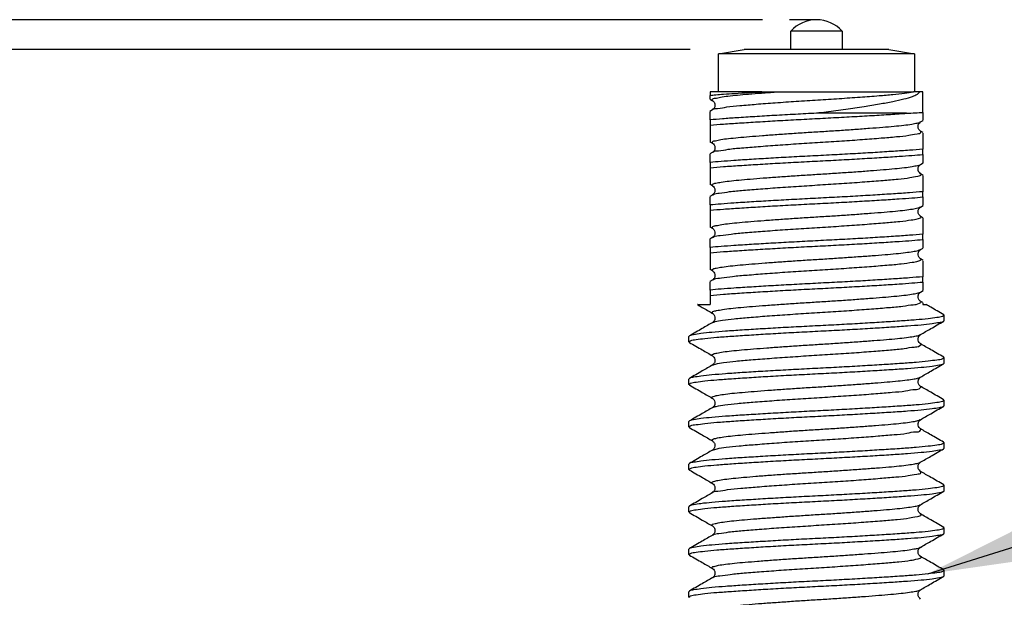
# Model space of a CAD drawing. Header units: millimetres. Extents: x 7 to 1365, y 7 to 1048.
# Tile 6 of 14: x 122 to 145, y 130 to 144. Entities that reach past the tile are written whole.
import ezdxf

# ---------------------------------------------------------------- set-up
doc = ezdxf.new("R2010")
doc.units = ezdxf.units.MM
doc.layers.add('DIMENSIONS', color=140, linetype='Continuous', lineweight=25)
doc.styles.add('SLDTEXTSTYLE0', font='TXT', dxfattribs={"width": 0.7})
doc.dimstyles.new('SLDDIMSTYLE0', dxfattribs={"dimtxt": 2.158008, "dimasz": 3.302, "dimexe": 0, "dimexo": 0.0625, "dimgap": 0.539502, "dimtad": 0, "dimtih": 1, "dimtoh": 1, "dimrnd": 1e-09, "dimzin": 12, "dimdsep": 46, "dimtxsty": 'SLDTEXTSTYLE0', "dimsah": 1, "dimcen": 0.09, "dimadec": 0, "dimazin": 3, "dimtfac": 1, "dimtofl": 0, "dimtmove": 0, "dimatfit": 3, "dimfxl": 0, "dimfrac": 2, "dimtolj": 1, "dimtzin": 12, "dimarcsym": 0})
doc.dimstyles.new('SLDDIMSTYLE1', dxfattribs={"dimtxt": 2.158008, "dimasz": 3.302, "dimexe": 0, "dimexo": 0.0625, "dimgap": 0.539502, "dimtad": 0, "dimtih": 1, "dimtoh": 1, "dimrnd": 1e-09, "dimzin": 4, "dimdsep": 46, "dimtxsty": 'SLDTEXTSTYLE0', "dimsah": 1, "dimcen": 0.09, "dimadec": 0, "dimazin": 1, "dimtfac": 1, "dimtofl": 0, "dimtmove": 0, "dimatfit": 3, "dimfxl": 0, "dimfrac": 2, "dimtolj": 1, "dimtzin": 12, "dimarcsym": 0})
doc.dimstyles.new('SLDDIMSTYLE2', dxfattribs={"dimtxt": 0.18, "dimasz": 3.302, "dimexe": 0, "dimexo": 0.0625, "dimgap": 0, "dimtad": 0, "dimtih": 1, "dimtoh": 1, "dimdec": 0, "dimrnd": 1e-09, "dimzin": 0, "dimdsep": 46, "dimtxsty": 'Standard', "dimsah": 1, "dimcen": 0.09, "dimadec": 0, "dimazin": 0, "dimtfac": 3.302, "dimtdec": 0, "dimtofl": 0, "dimtmove": 0, "dimatfit": 3, "dimfxl": 0, "dimfrac": 2, "dimtolj": 1, "dimtzin": 0, "dimarcsym": 0})

# ---------------------------------------------------------------- blocks, each defined once
blk = doc.blocks.new('SW_BROKEN_VIEW_0')
at = {"color": 0}
blk.add_line((0, 0), (-0.634, 0), dxfattribs=at)
blk = doc.blocks.new('_D')
at = {"layer": 'DIMENSIONS'}
for p, q in [((139.05, 143.832), (91.883, 143.832)), ((95.058, 143.832), (95.058, 124.265)), ((91.852, 120.352), (91.127, 120.352)), ((91.127, 120.352), (91.127, 116.922)), ((98.265, 120.352), (98.989, 120.352)), ((98.989, 120.352), (98.989, 116.922)), ((91.127, 116.922), (91.852, 116.922)), ((98.989, 116.922), (98.265, 116.922)), ((95.058, 92.18), (95.058, 116.439)), ((136.825, 92.18), (91.883, 92.18))]:
    blk.add_line(p, q, dxfattribs=at)
for points in [[(95.058, 143.832), (94.55, 140.53), (95.566, 140.53)], [(95.058, 92.18), (95.566, 95.482), (94.55, 95.482)]]:
    blk.add_solid(points, dxfattribs=at)
at = {"layer": 'DIMENSIONS', "char_height": 2.1167, "attachment_point": 1, "style": 'SLDTEXTSTYLE0'}
for s, insert in [('51.7', (91.852, 123.564)), ('2.03', (91.852, 119.651))]:
    blk.add_mtext(s, dxfattribs=dict(at, insert=insert))
blk = doc.blocks.new('_D_4')
at = {"layer": 'DIMENSIONS'}
for p, q in [((137.35, 143.132), (102.753, 143.132)), ((105.928, 143.132), (105.928, 119.375)), ((102.721, 115.462), (101.997, 115.462)), ((101.997, 115.462), (101.997, 112.032)), ((109.134, 115.462), (109.859, 115.462)), ((109.859, 115.462), (109.859, 112.032)), ((101.997, 112.032), (102.721, 112.032)), ((109.859, 112.032), (109.134, 112.032)), ((105.928, 92.18), (105.928, 111.549)), ((136.825, 92.18), (102.753, 92.18))]:
    blk.add_line(p, q, dxfattribs=at)
for points in [[(105.928, 143.132), (105.42, 139.83), (106.436, 139.83)], [(105.928, 92.18), (106.436, 95.482), (105.42, 95.482)]]:
    blk.add_solid(points, dxfattribs=at)
at = {"layer": 'DIMENSIONS', "char_height": 2.1167, "attachment_point": 1, "style": 'SLDTEXTSTYLE0'}
for s, insert in [('51.0', (102.721, 118.674)), ('2.01', (102.721, 114.761))]:
    blk.add_mtext(s, dxfattribs=dict(at, insert=insert))

msp = doc.modelspace()

# ---------------------------------------------------------------- linework, layer by layer
for p, q in [((140.32, 143.561), (139.72, 143.561)), ((139.72, 143.132), (139.72, 143.561)), ((140.92, 143.561), (140.32, 143.561)), ((140.92, 143.561), (140.92, 143.132)), ((138.02, 143.027), (138.62, 143.132)), ((142.62, 143.027), (138.02, 143.027)), ((138.02, 142.132), (138.02, 143.027)), ((142.02, 143.132), (138.62, 143.132)), ((142.02, 143.132), (142.62, 143.027)), ((142.62, 143.027), (142.62, 142.132)), ((137.82, 142.132), (137.82, 142.053)), ((139.034, 142.132), (137.82, 142.132)), ((139.034, 142.132), (139.365, 142.132)), ((139.365, 142.132), (142.597, 142.132)), ((142.745, 142.132), (142.597, 142.132)), ((142.82, 142.132), (142.745, 142.132)), ((142.82, 141.653), (142.82, 142.132)), ((137.819, 141.962), (137.88, 141.926)), ((137.877, 141.712), (137.814, 141.676)), ((137.82, 141.476), (137.82, 141.669)), ((142.438, 141.632), (140.32, 141.632)), ((142.82, 141.653), (142.82, 141.468)), ((137.82, 141.476), (137.82, 141.351)), ((142.764, 141.428), (142.827, 141.464)), ((137.82, 141.351), (137.82, 140.962)), ((142.827, 141.176), (142.762, 141.213)), ((142.82, 141.165), (142.82, 140.788)), ((137.817, 140.963), (137.88, 140.926)), ((137.881, 140.714), (137.814, 140.675)), ((137.82, 140.476), (137.82, 140.669)), ((142.82, 140.664), (142.82, 140.788)), ((137.82, 140.476), (137.82, 140.351)), ((142.765, 140.429), (142.827, 140.464)), ((142.82, 140.664), (142.82, 140.47)), ((137.82, 140.351), (137.82, 139.962)), ((142.827, 140.175), (142.759, 140.215)), ((142.82, 140.165), (142.82, 139.788)), ((137.817, 139.963), (137.881, 139.926)), ((142.82, 139.664), (142.82, 139.788)), ((137.883, 139.716), (137.814, 139.675)), ((137.82, 139.476), (137.82, 139.669)), ((142.82, 139.664), (142.82, 139.47)), ((137.82, 139.476), (137.82, 139.351)), ((137.82, 139.351), (137.82, 138.962)), ((142.765, 139.428), (142.827, 139.464)), ((142.827, 139.175), (142.757, 139.216)), ((142.82, 139.164), (142.82, 138.788)), ((137.817, 138.963), (137.881, 138.926)), ((137.884, 138.716), (137.814, 138.675)), ((137.82, 138.476), (137.82, 138.669)), ((142.82, 138.664), (142.82, 138.788)), ((142.82, 138.664), (142.82, 138.47)), ((137.82, 138.476), (137.82, 138.351)), ((142.762, 138.427), (142.827, 138.464)), ((137.82, 138.351), (137.82, 137.962)), ((142.827, 138.175), (142.756, 138.216)), ((142.82, 138.164), (142.82, 137.788)), ((137.817, 137.963), (137.881, 137.926)), ((137.885, 137.716), (137.814, 137.675)), ((137.82, 137.476), (137.82, 137.669)), ((142.82, 137.664), (142.82, 137.788)), ((142.82, 137.664), (142.82, 137.47)), ((137.82, 137.476), (137.82, 137.351)), ((142.763, 137.427), (142.827, 137.464)), ((137.82, 137.351), (137.82, 137.132)), ((142.821, 137.179), (142.756, 137.216)), ((142.82, 137.178), (142.82, 137.132)), ((142.82, 137.132), (142.896, 137.132)), ((143.295, 136.896), (143.32, 136.882)), ((143.32, 136.758), (143.32, 136.882)), ((137.32, 136.258), (137.32, 136.382)), ((137.334, 136.244), (137.32, 136.258)), ((142.757, 136.21), (142.754, 136.211)), ((143.306, 135.897), (143.32, 135.882)), ((143.32, 135.758), (143.32, 135.882)), ((137.882, 135.71), (137.886, 135.712)), ((137.32, 135.258), (137.32, 135.382)), ((137.334, 135.244), (137.32, 135.258)), ((142.76, 135.21), (142.756, 135.212)), ((143.306, 134.897), (143.32, 134.882)), ((143.32, 134.758), (143.32, 134.882)), ((137.32, 134.258), (137.32, 134.382)), ((137.334, 134.243), (137.32, 134.258)), ((143.306, 133.897), (143.32, 133.882)), ((143.32, 133.758), (143.32, 133.882)), ((137.32, 133.258), (137.32, 133.382)), ((137.335, 133.243), (137.32, 133.258)), ((143.307, 132.896), (143.32, 132.882)), ((143.32, 132.758), (143.32, 132.882)), ((137.32, 132.258), (137.32, 132.382)), ((137.334, 132.244), (137.32, 132.258)), ((143.307, 131.896), (143.32, 131.882)), ((143.32, 131.758), (143.32, 131.882)), ((137.32, 131.258), (137.32, 131.382)), ((137.334, 131.244), (137.32, 131.258)), ((143.307, 130.896), (143.32, 130.882)), ((143.32, 130.758), (143.32, 130.882)), ((137.32, 130.258), (137.32, 130.382)), ((137.334, 130.244), (137.32, 130.258))]:
    msp.add_line(p, q)
for start, end in [(89.9995, 138.5905), (41.4095, 90.0005)]:
    msp.add_arc((140.32, 143.032), 0.8, start, end)
for points, knots in [([(137.82, 142.053), (137.864, 142.059), (137.969, 142.071), (138.163, 142.086), (138.42, 142.102), (138.719, 142.117), (138.931, 142.127), (139.034, 142.132)], [0, 0, 0, 0, 0.1087857, 0.2615399, 0.4781506, 0.7457029, 1, 1, 1, 1]), ([(137.881, 141.929), (137.874, 141.931), (137.856, 141.936), (137.882, 141.982), (137.958, 141.984), (138.078, 142.019), (138.254, 142.037), (138.474, 142.063), (138.738, 142.084), (139.039, 142.108), (139.253, 142.124), (139.365, 142.132)], [0, 0, 0, 0, 0.0128592, 0.0287959, 0.0740961, 0.1552152, 0.2705221, 0.4154816, 0.5851502, 0.7814839, 1, 1, 1, 1]), ([(137.878, 141.711), (137.878, 141.712), (137.889, 141.751), (138.048, 141.737), (138.231, 141.795), (138.548, 141.814), (138.922, 141.849), (139.366, 141.881), (139.848, 141.915), (140.35, 141.946), (140.85, 141.978), (141.33, 142.011), (141.751, 142.043), (142.099, 142.072), (142.369, 142.098), (142.528, 142.122), (142.597, 142.132)], [0, 0, 0, 0, 0.000358, 0.025671, 0.072386, 0.137473, 0.217986, 0.313309, 0.417768, 0.524405, 0.631139, 0.734875, 0.828707, 0.897983, 0.95571, 1, 1, 1, 1]), ([(142.745, 142.132), (142.725, 142.112), (142.675, 142.062), (142.543, 142.011), (142.354, 141.953), (142.096, 141.898), (141.785, 141.84), (141.416, 141.78), (140.998, 141.718), (140.625, 141.669), (140.396, 141.641), (140.32, 141.632)], [0, 0, 0, 0, 0.033439, 0.084282, 0.166845, 0.272667, 0.401271, 0.547104, 0.722188, 0.908852, 1, 1, 1, 1]), ([(137.82, 141.964), (137.82, 141.964), (137.82, 141.954), (137.82, 142.021), (137.82, 142.04), (137.82, 142.053)], [0, 0, 0, 0, 0.008395, 0.33214, 1, 1, 1, 1]), ([(137.875, 141.929), (137.889, 141.917), (137.923, 141.889), (137.939, 141.82), (137.923, 141.751), (137.889, 141.723), (137.875, 141.711)], [0, 0, 0, 0, 0.219545, 0.499983, 0.780434, 1, 1, 1, 1]), ([(140.32, 141.632), (140.155, 141.624), (139.823, 141.607), (139.34, 141.58), (138.88, 141.553), (138.475, 141.526), (138.125, 141.503), (137.917, 141.485), (137.82, 141.476)], [0, 0, 0, 0, 0.198729, 0.39746, 0.579529, 0.750167, 0.884106, 1, 1, 1, 1]), ([(137.82, 141.351), (137.925, 141.361), (138.155, 141.381), (138.529, 141.405), (138.952, 141.432), (139.415, 141.459), (139.904, 141.486), (140.405, 141.512), (140.903, 141.538), (141.384, 141.565), (141.836, 141.592), (142.183, 141.614), (142.379, 141.628), (142.438, 141.632)], [0, 0, 0, 0, 0.068233, 0.149776, 0.242511, 0.343666, 0.450493, 0.559884, 0.66873, 0.77399, 0.872611, 0.961903, 1, 1, 1, 1]), ([(142.438, 141.632), (142.506, 141.636), (142.633, 141.642), (142.761, 141.65), (142.82, 141.653)], [0, 0, 0, 0, 0.532437, 1, 1, 1, 1]), ([(137.882, 140.929), (137.873, 140.932), (137.854, 140.938), (137.888, 140.983), (137.963, 140.986), (138.088, 141.02), (138.267, 141.039), (138.49, 141.064), (138.756, 141.086), (139.059, 141.11), (139.395, 141.135), (139.753, 141.16), (140.12, 141.184), (140.49, 141.206), (140.858, 141.23), (141.217, 141.255), (141.555, 141.28), (141.861, 141.304), (142.13, 141.326), (142.356, 141.351), (142.542, 141.37), (142.664, 141.404), (142.747, 141.407), (142.763, 141.428), (142.764, 141.429)], [0, 0, 0, 0, 0.004448, 0.009735, 0.024581, 0.05061, 0.087242, 0.133014, 0.186481, 0.24826, 0.31683, 0.389851, 0.464674, 0.539113, 0.613965, 0.687238, 0.756273, 0.818693, 0.872833, 0.919279, 0.956735, 0.983682, 0.99945, 1, 1, 1, 1]), ([(142.766, 141.211), (142.752, 141.223), (142.718, 141.251), (142.702, 141.32), (142.718, 141.389), (142.752, 141.417), (142.766, 141.429)], [0, 0, 0, 0, 0.219717, 0.500024, 0.780325, 1, 1, 1, 1]), ([(137.883, 140.711), (137.884, 140.713), (137.909, 140.752), (138.06, 140.743), (138.266, 140.797), (138.587, 140.818), (138.972, 140.852), (139.421, 140.885), (139.907, 140.919), (140.409, 140.949), (140.908, 140.981), (141.384, 141.015), (141.815, 141.048), (142.17, 141.079), (142.474, 141.106), (142.621, 141.146), (142.793, 141.16), (142.767, 141.201), (142.76, 141.211)], [0, 0, 0, 0, 0.001339, 0.028025, 0.075019, 0.139088, 0.217982, 0.310583, 0.411177, 0.513175, 0.615365, 0.713884, 0.802205, 0.875714, 0.934281, 0.974332, 0.993699, 1, 1, 1, 1]), ([(137.875, 140.929), (137.889, 140.917), (137.923, 140.889), (137.939, 140.82), (137.923, 140.751), (137.889, 140.723), (137.875, 140.711)], [0, 0, 0, 0, 0.219479, 0.499987, 0.780503, 1, 1, 1, 1]), ([(142.82, 140.788), (142.716, 140.779), (142.485, 140.759), (142.112, 140.735), (141.688, 140.708), (141.225, 140.68), (140.737, 140.654), (140.236, 140.628), (139.738, 140.602), (139.256, 140.575), (138.805, 140.548), (138.416, 140.523), (138.092, 140.5), (137.906, 140.484), (137.82, 140.476)], [0, 0, 0, 0, 0.063008, 0.138306, 0.223939, 0.317348, 0.415993, 0.517007, 0.617518, 0.714717, 0.805785, 0.888239, 0.948498, 1, 1, 1, 1]), ([(137.82, 140.351), (137.925, 140.361), (138.155, 140.381), (138.529, 140.405), (138.952, 140.432), (139.415, 140.459), (139.904, 140.486), (140.405, 140.512), (140.903, 140.538), (141.384, 140.565), (141.836, 140.592), (142.225, 140.617), (142.549, 140.64), (142.735, 140.656), (142.82, 140.664)], [0, 0, 0, 0, 0.063008, 0.138306, 0.223939, 0.317348, 0.415994, 0.517007, 0.617518, 0.714717, 0.805785, 0.888239, 0.948498, 1, 1, 1, 1]), ([(137.882, 139.929), (137.873, 139.932), (137.852, 139.939), (137.894, 139.983), (137.968, 139.988), (138.099, 140.021), (138.279, 140.041), (138.506, 140.065), (138.774, 140.087), (139.08, 140.112), (139.418, 140.136), (139.776, 140.161), (140.144, 140.185), (140.514, 140.208), (140.881, 140.232), (141.239, 140.256), (141.575, 140.281), (141.879, 140.306), (142.146, 140.327), (142.369, 140.352), (142.553, 140.371), (142.669, 140.406), (142.752, 140.407), (142.765, 140.429), (142.765, 140.429)], [0, 0, 0, 0, 0.004864, 0.0105391, 0.0260916, 0.0528213, 0.0900788, 0.1363565, 0.190324, 0.2525778, 0.321484, 0.3946762, 0.4694965, 0.5439089, 0.6187138, 0.6917679, 0.7604202, 0.8223241, 0.8759241, 0.9218341, 0.9586412, 0.98487, 0.9999195, 1, 1, 1, 1]), ([(137.886, 139.711), (137.889, 139.714), (137.927, 139.752), (138.076, 139.751), (138.301, 139.799), (138.628, 139.822), (139.022, 139.856), (139.476, 139.889), (139.965, 139.922), (140.468, 139.953), (140.966, 139.985), (141.437, 140.019), (141.862, 140.052), (142.207, 140.082), (142.502, 140.113), (142.637, 140.143), (142.8, 140.171), (142.766, 140.202), (142.756, 140.211)], [0, 0, 0, 0, 0.00279, 0.031918, 0.081112, 0.146841, 0.227528, 0.321344, 0.422384, 0.524266, 0.62632, 0.723906, 0.810605, 0.882323, 0.938887, 0.976531, 0.993505, 1, 1, 1, 1]), ([(142.766, 140.211), (142.751, 140.223), (142.718, 140.251), (142.702, 140.32), (142.718, 140.389), (142.751, 140.417), (142.766, 140.429)], [0, 0, 0, 0, 0.219271, 0.500136, 0.780921, 1, 1, 1, 1]), ([(142.82, 139.788), (142.716, 139.779), (142.485, 139.759), (142.112, 139.735), (141.688, 139.708), (141.225, 139.68), (140.737, 139.654), (140.236, 139.628), (139.738, 139.602), (139.256, 139.575), (138.805, 139.548), (138.416, 139.523), (138.092, 139.5), (137.906, 139.484), (137.82, 139.476)], [0, 0, 0, 0, 0.063008, 0.138306, 0.223939, 0.317348, 0.415993, 0.517007, 0.617518, 0.714717, 0.805785, 0.888239, 0.948498, 1, 1, 1, 1]), ([(137.875, 139.929), (137.89, 139.917), (137.923, 139.889), (137.939, 139.82), (137.923, 139.751), (137.89, 139.723), (137.875, 139.711)], [0, 0, 0, 0, 0.218751, 0.499796, 0.780956, 1, 1, 1, 1]), ([(137.82, 139.351), (137.925, 139.361), (138.155, 139.381), (138.529, 139.405), (138.952, 139.432), (139.415, 139.459), (139.904, 139.486), (140.405, 139.512), (140.903, 139.538), (141.384, 139.565), (141.836, 139.592), (142.225, 139.617), (142.549, 139.64), (142.735, 139.656), (142.82, 139.664)], [0, 0, 0, 0, 0.063008, 0.138306, 0.223939, 0.317348, 0.415994, 0.517007, 0.617518, 0.714717, 0.805785, 0.888239, 0.948498, 1, 1, 1, 1]), ([(137.882, 138.929), (137.872, 138.933), (137.85, 138.942), (137.899, 138.983), (137.973, 138.99), (138.11, 139.022), (138.292, 139.042), (138.522, 139.067), (138.793, 139.089), (139.101, 139.113), (139.44, 139.138), (139.799, 139.163), (140.167, 139.187), (140.538, 139.209), (140.905, 139.233), (141.261, 139.258), (141.596, 139.283), (141.898, 139.307), (142.162, 139.329), (142.384, 139.352), (142.559, 139.378), (142.683, 139.397), (142.743, 139.421), (142.765, 139.429)], [0, 0, 0, 0, 0.005132, 0.011262, 0.02753, 0.054969, 0.092862, 0.139656, 0.194154, 0.256902, 0.326164, 0.399548, 0.474387, 0.548812, 0.623592, 0.696447, 0.764737, 0.826145, 0.879234, 0.92462, 0.960787, 0.986307, 1, 1, 1, 1]), ([(142.765, 139.211), (142.751, 139.223), (142.718, 139.251), (142.702, 139.32), (142.718, 139.388), (142.751, 139.416), (142.765, 139.429)], [0, 0, 0, 0, 0.21887, 0.500219, 0.781452, 1, 1, 1, 1]), ([(137.887, 138.711), (137.894, 138.716), (137.942, 138.751), (138.096, 138.757), (138.336, 138.801), (138.67, 138.826), (139.073, 138.86), (139.533, 138.893), (140.024, 138.926), (140.528, 138.957), (141.023, 138.989), (141.49, 139.023), (141.907, 139.056), (142.244, 139.084), (142.528, 139.12), (142.655, 139.141), (142.803, 139.181), (142.766, 139.204), (142.754, 139.211)], [0, 0, 0, 0, 0.004765, 0.03633, 0.087674, 0.155065, 0.237503, 0.332457, 0.433854, 0.535652, 0.637483, 0.734053, 0.819069, 0.889023, 0.943527, 0.978743, 0.993386, 1, 1, 1, 1]), ([(137.876, 138.929), (137.887, 138.92), (137.915, 138.897), (137.938, 138.836), (137.93, 138.761), (137.893, 138.727), (137.875, 138.711)], [0, 0, 0, 0, 0.169227, 0.424978, 0.730192, 1, 1, 1, 1]), ([(142.82, 138.788), (142.716, 138.779), (142.485, 138.759), (142.112, 138.735), (141.688, 138.708), (141.225, 138.68), (140.737, 138.654), (140.236, 138.628), (139.738, 138.602), (139.256, 138.575), (138.805, 138.548), (138.416, 138.523), (138.092, 138.5), (137.906, 138.484), (137.82, 138.476)], [0, 0, 0, 0, 0.063008, 0.138306, 0.223939, 0.317348, 0.415993, 0.517007, 0.617518, 0.714717, 0.805785, 0.888239, 0.948498, 1, 1, 1, 1]), ([(137.82, 138.351), (137.925, 138.361), (138.155, 138.381), (138.529, 138.405), (138.952, 138.432), (139.415, 138.459), (139.904, 138.486), (140.405, 138.512), (140.903, 138.538), (141.384, 138.565), (141.836, 138.592), (142.225, 138.617), (142.549, 138.64), (142.735, 138.656), (142.82, 138.664)], [0, 0, 0, 0, 0.063008, 0.138306, 0.223939, 0.317348, 0.415994, 0.517007, 0.617518, 0.714717, 0.805785, 0.888239, 0.948498, 1, 1, 1, 1]), ([(137.882, 137.928), (137.872, 137.933), (137.849, 137.944), (137.905, 137.984), (137.979, 137.993), (138.121, 138.023), (138.306, 138.044), (138.539, 138.068), (138.812, 138.09), (139.122, 138.115), (139.463, 138.14), (139.823, 138.164), (140.191, 138.188), (140.562, 138.211), (140.928, 138.235), (141.284, 138.26), (141.616, 138.284), (141.916, 138.308), (142.177, 138.331), (142.396, 138.353), (142.568, 138.379), (142.687, 138.398), (142.743, 138.421), (142.761, 138.428)], [0, 0, 0, 0, 0.005395, 0.012036, 0.029031, 0.05719, 0.095731, 0.143058, 0.198121, 0.261387, 0.331033, 0.404635, 0.47952, 0.554004, 0.628786, 0.701469, 0.769421, 0.830356, 0.882967, 0.927844, 0.963383, 0.988204, 1, 1, 1, 1]), ([(142.765, 138.211), (142.754, 138.22), (142.725, 138.243), (142.703, 138.304), (142.711, 138.379), (142.748, 138.413), (142.765, 138.429)], [0, 0, 0, 0, 0.169585, 0.425337, 0.73032, 1, 1, 1, 1]), ([(137.888, 137.711), (137.898, 137.717), (137.957, 137.752), (138.119, 137.763), (138.372, 137.804), (138.714, 137.83), (139.124, 137.864), (139.589, 137.897), (140.083, 137.93), (140.587, 137.96), (141.08, 137.993), (141.542, 138.026), (141.952, 138.06), (142.28, 138.086), (142.551, 138.127), (142.673, 138.139), (142.801, 138.189), (142.765, 138.205), (142.753, 138.211)], [0, 0, 0, 0, 0.007249, 0.041243, 0.094695, 0.163775, 0.247926, 0.343956, 0.445641, 0.547408, 0.648948, 0.744439, 0.827732, 0.895957, 0.948356, 0.981133, 0.99354, 1, 1, 1, 1]), ([(137.875, 137.929), (137.886, 137.92), (137.915, 137.897), (137.938, 137.836), (137.93, 137.761), (137.893, 137.727), (137.875, 137.711)], [0, 0, 0, 0, 0.1705077, 0.4261243, 0.7306416, 1, 1, 1, 1]), ([(142.82, 137.788), (142.716, 137.779), (142.485, 137.759), (142.112, 137.735), (141.688, 137.708), (141.225, 137.68), (140.737, 137.654), (140.236, 137.628), (139.738, 137.602), (139.256, 137.575), (138.805, 137.548), (138.416, 137.523), (138.092, 137.5), (137.906, 137.484), (137.82, 137.476)], [0, 0, 0, 0, 0.063008, 0.138306, 0.223939, 0.317348, 0.415993, 0.517007, 0.617518, 0.714717, 0.805785, 0.888239, 0.948498, 1, 1, 1, 1]), ([(137.82, 137.351), (137.925, 137.361), (138.155, 137.381), (138.529, 137.405), (138.952, 137.432), (139.415, 137.459), (139.904, 137.486), (140.405, 137.512), (140.903, 137.538), (141.384, 137.565), (141.836, 137.592), (142.225, 137.617), (142.549, 137.64), (142.735, 137.656), (142.82, 137.664)], [0, 0, 0, 0, 0.063008, 0.138306, 0.223939, 0.317348, 0.415994, 0.517007, 0.617518, 0.714717, 0.805785, 0.888239, 0.948498, 1, 1, 1, 1]), ([(137.881, 136.929), (137.871, 136.934), (137.848, 136.947), (137.911, 136.984), (137.985, 136.995), (138.132, 137.024), (138.319, 137.046), (138.555, 137.069), (138.83, 137.092), (139.143, 137.116), (139.485, 137.141), (139.846, 137.166), (140.215, 137.189), (140.585, 137.212), (140.951, 137.236), (141.306, 137.261), (141.637, 137.286), (141.934, 137.31), (142.192, 137.332), (142.409, 137.355), (142.577, 137.381), (142.692, 137.399), (142.745, 137.422), (142.762, 137.429)], [0, 0, 0, 0, 0.005224, 0.012415, 0.030135, 0.059003, 0.098176, 0.146013, 0.201633, 0.265392, 0.335389, 0.409178, 0.484076, 0.558606, 0.633357, 0.705835, 0.773421, 0.833858, 0.885982, 0.930327, 0.965222, 0.989333, 1, 1, 1, 1]), ([(142.766, 137.211), (142.754, 137.22), (142.725, 137.243), (142.703, 137.304), (142.711, 137.38), (142.749, 137.413), (142.766, 137.429)], [0, 0, 0, 0, 0.169205, 0.424363, 0.728904, 1, 1, 1, 1]), ([(137.887, 136.711), (137.902, 136.719), (137.972, 136.753), (138.143, 136.768), (138.408, 136.807), (138.759, 136.834), (139.177, 136.868), (139.646, 136.901), (140.143, 136.933), (140.646, 136.964), (141.137, 136.997), (141.593, 137.03), (141.995, 137.064), (142.315, 137.088), (142.572, 137.134), (142.692, 137.137), (142.798, 137.196), (142.765, 137.207), (142.753, 137.211)], [0, 0, 0, 0, 0.010173, 0.046591, 0.102109, 0.172913, 0.258743, 0.355791, 0.457703, 0.559497, 0.660685, 0.755041, 0.836577, 0.903109, 0.953364, 0.983699, 0.994022, 1, 1, 1, 1]), ([(137.533, 137.132), (137.531, 137.132), (137.505, 137.132), (137.63, 137.132), (137.689, 137.132), (137.772, 137.132), (137.82, 137.132)], [0, 0, 0, 0, 0.015954, 0.239737, 0.552673, 1, 1, 1, 1]), ([(137.531, 137.129), (137.566, 137.109), (137.682, 137.041), (137.798, 136.974), (137.879, 136.927)], [0, 0, 0, 0, 0.3023061, 1, 1, 1, 1]), ([(143.309, 136.896), (143.208, 136.954), (143.07, 137.034), (142.933, 137.114), (142.897, 137.135)], [0, 0, 0, 0, 0.7358274, 1, 1, 1, 1]), ([(143.32, 136.882), (143.307, 136.873), (143.257, 136.839), (143.124, 136.828), (142.921, 136.795), (142.642, 136.772), (142.296, 136.746), (141.896, 136.721), (141.448, 136.693), (140.972, 136.666), (140.473, 136.64), (139.974, 136.615), (139.481, 136.588), (139.016, 136.561), (138.584, 136.534), (138.204, 136.509), (137.883, 136.482), (137.63, 136.46), (137.461, 136.426), (137.353, 136.418), (137.325, 136.388), (137.32, 136.382)], [0, 0, 0, 0, 0.008098, 0.029799, 0.06387, 0.111392, 0.168428, 0.236644, 0.310303, 0.391537, 0.473548, 0.55868, 0.639768, 0.719165, 0.790222, 0.85497, 0.907978, 0.950818, 0.979947, 0.99638, 1, 1, 1, 1]), ([(137.32, 136.258), (137.334, 136.267), (137.384, 136.301), (137.517, 136.312), (137.719, 136.345), (137.999, 136.368), (138.345, 136.393), (138.745, 136.419), (139.193, 136.447), (139.669, 136.474), (140.168, 136.5), (140.667, 136.525), (141.16, 136.552), (141.625, 136.579), (142.057, 136.606), (142.437, 136.631), (142.758, 136.658), (143.011, 136.68), (143.18, 136.714), (143.288, 136.722), (143.315, 136.752), (143.32, 136.758)], [0, 0, 0, 0, 0.008098, 0.0298, 0.06387, 0.111392, 0.168428, 0.236644, 0.310303, 0.391537, 0.473548, 0.55868, 0.639768, 0.719166, 0.790222, 0.85497, 0.907978, 0.950818, 0.979947, 0.99638, 1, 1, 1, 1]), ([(137.875, 136.929), (137.887, 136.92), (137.915, 136.897), (137.938, 136.836), (137.93, 136.76), (137.893, 136.727), (137.875, 136.711)], [0, 0, 0, 0, 0.169913, 0.425427, 0.730035, 1, 1, 1, 1]), ([(142.762, 136.427), (142.843, 136.474), (143.025, 136.58), (143.208, 136.685), (143.309, 136.744)], [0, 0, 0, 0, 0.443667, 1, 1, 1, 1]), ([(137.884, 136.716), (137.801, 136.668), (137.618, 136.561), (137.434, 136.455), (137.333, 136.396)], [0, 0, 0, 0, 0.45125, 1, 1, 1, 1]), ([(137.88, 135.929), (137.871, 135.935), (137.848, 135.95), (137.916, 135.984), (137.992, 135.997), (138.143, 136.025), (138.333, 136.047), (138.572, 136.071), (138.849, 136.093), (139.164, 136.118), (139.508, 136.143), (139.87, 136.167), (140.239, 136.191), (140.609, 136.214), (140.975, 136.238), (141.328, 136.263), (141.657, 136.288), (141.952, 136.311), (142.208, 136.334), (142.421, 136.356), (142.586, 136.383), (142.697, 136.399), (142.747, 136.423), (142.761, 136.429)], [0, 0, 0, 0, 0.0053333, 0.0131068, 0.0315506, 0.0611206, 0.1009118, 0.1492434, 0.2054183, 0.2696525, 0.339982, 0.4139343, 0.4888238, 0.5633961, 0.6380936, 0.7103445, 0.7775439, 0.8374671, 0.8891, 0.9328984, 0.9671378, 0.9905347, 1, 1, 1, 1]), ([(142.766, 136.211), (142.754, 136.22), (142.726, 136.243), (142.703, 136.304), (142.711, 136.379), (142.748, 136.413), (142.766, 136.429)], [0, 0, 0, 0, 0.16984, 0.425351, 0.729959, 1, 1, 1, 1]), ([(137.332, 136.244), (137.433, 136.185), (137.616, 136.08), (137.798, 135.974), (137.879, 135.927)], [0, 0, 0, 0, 0.556352, 1, 1, 1, 1]), ([(137.886, 135.712), (137.907, 135.72), (137.987, 135.754), (138.17, 135.773), (138.445, 135.81), (138.805, 135.838), (139.23, 135.871), (139.704, 135.905), (140.202, 135.937), (140.705, 135.968), (141.193, 136.001), (141.643, 136.034), (142.037, 136.068), (142.349, 136.09), (142.59, 136.142), (142.71, 136.135), (142.792, 136.201), (142.766, 136.208), (142.757, 136.21)], [0, 0, 0, 0, 0.0135443, 0.0523977, 0.1099756, 0.1825917, 0.270117, 0.3681875, 0.4703285, 0.572273, 0.6731095, 0.7663353, 0.8461334, 0.9110418, 0.9591456, 0.9870558, 0.9955535, 1, 1, 1, 1]), ([(143.308, 135.897), (143.207, 135.955), (143.023, 136.062), (142.839, 136.168), (142.757, 136.216)], [0, 0, 0, 0, 0.549417, 1, 1, 1, 1]), ([(143.32, 135.882), (143.307, 135.873), (143.257, 135.839), (143.124, 135.828), (142.921, 135.795), (142.642, 135.772), (142.296, 135.746), (141.896, 135.721), (141.448, 135.693), (140.972, 135.666), (140.473, 135.64), (139.974, 135.615), (139.481, 135.588), (139.016, 135.561), (138.584, 135.534), (138.204, 135.509), (137.883, 135.482), (137.63, 135.46), (137.461, 135.426), (137.353, 135.418), (137.325, 135.388), (137.32, 135.382)], [0, 0, 0, 0, 0.008098, 0.029799, 0.06387, 0.111392, 0.168428, 0.236644, 0.310303, 0.391537, 0.473548, 0.55868, 0.639768, 0.719165, 0.790222, 0.85497, 0.907977, 0.950818, 0.979947, 0.99638, 1, 1, 1, 1]), ([(137.875, 135.929), (137.887, 135.92), (137.915, 135.897), (137.938, 135.836), (137.93, 135.76), (137.892, 135.726), (137.875, 135.711)], [0, 0, 0, 0, 0.169209, 0.424334, 0.728836, 1, 1, 1, 1]), ([(137.32, 135.258), (137.334, 135.267), (137.384, 135.301), (137.517, 135.312), (137.719, 135.345), (137.999, 135.368), (138.345, 135.393), (138.745, 135.419), (139.193, 135.447), (139.669, 135.474), (140.168, 135.5), (140.667, 135.525), (141.16, 135.552), (141.625, 135.579), (142.057, 135.606), (142.437, 135.631), (142.758, 135.658), (143.011, 135.68), (143.18, 135.714), (143.288, 135.722), (143.315, 135.752), (143.32, 135.758)], [0, 0, 0, 0, 0.008098, 0.0298, 0.06387, 0.111392, 0.168428, 0.236644, 0.310303, 0.391537, 0.473548, 0.55868, 0.639768, 0.719166, 0.790222, 0.85497, 0.907978, 0.950818, 0.979947, 0.99638, 1, 1, 1, 1]), ([(137.884, 135.716), (137.801, 135.668), (137.618, 135.562), (137.434, 135.455), (137.334, 135.397)], [0, 0, 0, 0, 0.4496785, 1, 1, 1, 1]), ([(142.761, 135.426), (142.842, 135.473), (143.025, 135.579), (143.207, 135.685), (143.309, 135.744)], [0, 0, 0, 0, 0.444469, 1, 1, 1, 1]), ([(137.879, 134.929), (137.87, 134.936), (137.848, 134.953), (137.921, 134.984), (137.999, 135), (138.154, 135.027), (138.347, 135.049), (138.588, 135.072), (138.869, 135.095), (139.185, 135.119), (139.531, 135.144), (139.893, 135.169), (140.263, 135.192), (140.633, 135.215), (140.998, 135.24), (141.35, 135.264), (141.677, 135.289), (141.969, 135.313), (142.223, 135.335), (142.434, 135.358), (142.595, 135.385), (142.702, 135.4), (142.748, 135.423), (142.759, 135.429)], [0, 0, 0, 0, 0.005393, 0.013778, 0.032954, 0.063233, 0.103651, 0.152486, 0.209245, 0.27397, 0.344647, 0.418779, 0.493677, 0.568327, 0.642987, 0.715027, 0.781855, 0.841279, 0.892446, 0.935705, 0.969296, 0.991984, 1, 1, 1, 1]), ([(142.766, 135.211), (142.754, 135.22), (142.726, 135.243), (142.703, 135.304), (142.711, 135.379), (142.748, 135.413), (142.766, 135.429)], [0, 0, 0, 0, 0.170665, 0.426272, 0.730691, 1, 1, 1, 1]), ([(137.332, 135.244), (137.434, 135.185), (137.616, 135.08), (137.798, 134.974), (137.878, 134.927)], [0, 0, 0, 0, 0.557322, 1, 1, 1, 1]), ([(137.883, 134.712), (137.91, 134.722), (138.001, 134.756), (138.197, 134.778), (138.484, 134.813), (138.851, 134.842), (139.283, 134.875), (139.762, 134.909), (140.261, 134.941), (140.763, 134.972), (141.248, 135.005), (141.693, 135.037), (142.077, 135.073), (142.384, 135.091), (142.604, 135.15), (142.731, 135.133), (142.785, 135.205), (142.766, 135.209), (142.76, 135.21)], [0, 0, 0, 0, 0.017685, 0.058922, 0.118459, 0.192862, 0.281957, 0.380896, 0.483105, 0.585158, 0.685481, 0.777431, 0.855423, 0.91863, 0.964499, 0.989961, 0.997057, 1, 1, 1, 1]), ([(143.307, 134.897), (143.206, 134.955), (143.023, 135.061), (142.84, 135.168), (142.758, 135.215)], [0, 0, 0, 0, 0.551538, 1, 1, 1, 1]), ([(143.32, 134.882), (143.307, 134.873), (143.257, 134.839), (143.124, 134.828), (142.921, 134.795), (142.642, 134.772), (142.296, 134.746), (141.896, 134.721), (141.448, 134.693), (140.972, 134.666), (140.473, 134.64), (139.974, 134.615), (139.481, 134.588), (139.016, 134.561), (138.584, 134.534), (138.204, 134.509), (137.883, 134.482), (137.63, 134.46), (137.461, 134.426), (137.353, 134.418), (137.325, 134.388), (137.32, 134.382)], [0, 0, 0, 0, 0.008098, 0.029799, 0.06387, 0.111392, 0.168428, 0.236644, 0.310303, 0.391537, 0.473548, 0.55868, 0.639768, 0.719165, 0.790222, 0.85497, 0.907977, 0.950818, 0.979947, 0.99638, 1, 1, 1, 1]), ([(137.875, 134.929), (137.887, 134.92), (137.915, 134.897), (137.938, 134.836), (137.93, 134.761), (137.893, 134.727), (137.875, 134.711)], [0, 0, 0, 0, 0.169503, 0.425163, 0.73008, 1, 1, 1, 1]), ([(137.32, 134.258), (137.334, 134.267), (137.384, 134.301), (137.517, 134.312), (137.719, 134.345), (137.999, 134.368), (138.345, 134.393), (138.745, 134.419), (139.193, 134.447), (139.669, 134.474), (140.168, 134.5), (140.667, 134.525), (141.16, 134.552), (141.625, 134.579), (142.057, 134.606), (142.437, 134.631), (142.758, 134.658), (143.011, 134.68), (143.18, 134.714), (143.288, 134.722), (143.315, 134.752), (143.32, 134.758)], [0, 0, 0, 0, 0.008098, 0.0298, 0.06387, 0.111392, 0.168428, 0.236644, 0.310303, 0.391537, 0.473548, 0.55868, 0.639768, 0.719166, 0.790222, 0.85497, 0.907977, 0.950818, 0.979947, 0.99638, 1, 1, 1, 1]), ([(137.881, 134.714), (137.8, 134.667), (137.617, 134.561), (137.435, 134.455), (137.334, 134.397)], [0, 0, 0, 0, 0.4468833, 1, 1, 1, 1]), ([(142.761, 134.426), (142.842, 134.473), (143.024, 134.579), (143.207, 134.685), (143.309, 134.744)], [0, 0, 0, 0, 0.444904, 1, 1, 1, 1]), ([(137.878, 133.929), (137.87, 133.936), (137.848, 133.956), (137.927, 133.984), (138.006, 134.002), (138.165, 134.028), (138.361, 134.051), (138.605, 134.073), (138.888, 134.096), (139.207, 134.121), (139.554, 134.146), (139.917, 134.171), (140.286, 134.194), (140.656, 134.217), (141.021, 134.241), (141.372, 134.266), (141.697, 134.291), (141.987, 134.314), (142.238, 134.337), (142.446, 134.359), (142.604, 134.386), (142.707, 134.401), (142.749, 134.423), (142.759, 134.429)], [0, 0, 0, 0, 0.005431, 0.014447, 0.034352, 0.06533, 0.10636, 0.155682, 0.213017, 0.278211, 0.349211, 0.423496, 0.498375, 0.573095, 0.647692, 0.719494, 0.785927, 0.844832, 0.895526, 0.938229, 0.971158, 0.993132, 1, 1, 1, 1]), ([(142.765, 134.211), (142.754, 134.22), (142.725, 134.243), (142.703, 134.304), (142.711, 134.379), (142.748, 134.413), (142.765, 134.429)], [0, 0, 0, 0, 0.169293, 0.425049, 0.730239, 1, 1, 1, 1]), ([(137.333, 134.244), (137.434, 134.185), (137.616, 134.08), (137.797, 133.974), (137.877, 133.928)], [0, 0, 0, 0, 0.558561, 1, 1, 1, 1]), ([(137.877, 133.711), (137.912, 133.723), (138.016, 133.758), (138.227, 133.782), (138.523, 133.816), (138.899, 133.845), (139.338, 133.879), (139.819, 133.913), (140.32, 133.944), (140.821, 133.975), (141.303, 134.009), (141.742, 134.041), (142.115, 134.077), (142.42, 134.093), (142.613, 134.156), (142.756, 134.134), (142.778, 134.208), (142.764, 134.211), (142.761, 134.212)], [0, 0, 0, 0, 0.022649, 0.066183, 0.127534, 0.20365, 0.294129, 0.393716, 0.495772, 0.597828, 0.697414, 0.787893, 0.864009, 0.925361, 0.968895, 0.991885, 0.998281, 1, 1, 1, 1]), ([(143.307, 133.897), (143.206, 133.955), (143.025, 134.061), (142.843, 134.166), (142.762, 134.213)], [0, 0, 0, 0, 0.555097, 1, 1, 1, 1]), ([(143.32, 133.882), (143.307, 133.873), (143.257, 133.839), (143.124, 133.828), (142.921, 133.795), (142.642, 133.772), (142.296, 133.746), (141.896, 133.721), (141.448, 133.693), (140.972, 133.666), (140.473, 133.64), (139.974, 133.615), (139.481, 133.588), (139.016, 133.561), (138.584, 133.534), (138.204, 133.509), (137.883, 133.482), (137.63, 133.46), (137.461, 133.426), (137.353, 133.418), (137.325, 133.388), (137.32, 133.382)], [0, 0, 0, 0, 0.008098, 0.029799, 0.06387, 0.111392, 0.168428, 0.236644, 0.310303, 0.391537, 0.473548, 0.55868, 0.639768, 0.719165, 0.790222, 0.85497, 0.907977, 0.950818, 0.979947, 0.99638, 1, 1, 1, 1]), ([(137.32, 133.258), (137.334, 133.267), (137.384, 133.301), (137.517, 133.312), (137.719, 133.345), (137.999, 133.368), (138.345, 133.393), (138.745, 133.419), (139.193, 133.447), (139.669, 133.474), (140.168, 133.5), (140.667, 133.525), (141.16, 133.552), (141.625, 133.579), (142.057, 133.606), (142.437, 133.631), (142.758, 133.658), (143.011, 133.68), (143.18, 133.714), (143.288, 133.722), (143.315, 133.752), (143.32, 133.758)], [0, 0, 0, 0, 0.008098, 0.0298, 0.06387, 0.111392, 0.168428, 0.236644, 0.310303, 0.391537, 0.473548, 0.55868, 0.639768, 0.719166, 0.790222, 0.85497, 0.907977, 0.950818, 0.979947, 0.99638, 1, 1, 1, 1]), ([(137.875, 133.929), (137.892, 133.913), (137.929, 133.88), (137.938, 133.806), (137.916, 133.744), (137.887, 133.721), (137.876, 133.711)], [0, 0, 0, 0, 0.264207, 0.566848, 0.82549, 1, 1, 1, 1]), ([(142.759, 133.425), (142.841, 133.472), (143.023, 133.579), (143.206, 133.684), (143.307, 133.743)], [0, 0, 0, 0, 0.44521, 1, 1, 1, 1]), ([(137.876, 133.712), (137.796, 133.665), (137.615, 133.56), (137.434, 133.455), (137.333, 133.396)], [0, 0, 0, 0, 0.4424842, 1, 1, 1, 1]), ([(137.876, 132.929), (137.869, 132.937), (137.849, 132.959), (137.932, 132.984), (138.014, 133.004), (138.177, 133.029), (138.375, 133.052), (138.622, 133.075), (138.907, 133.098), (139.228, 133.123), (139.577, 133.148), (139.941, 133.172), (140.31, 133.195), (140.68, 133.218), (141.044, 133.243), (141.394, 133.268), (141.717, 133.292), (142.004, 133.315), (142.252, 133.338), (142.457, 133.361), (142.612, 133.388), (142.711, 133.402), (142.75, 133.424), (142.758, 133.428)], [0, 0, 0, 0, 0.005423, 0.015089, 0.03573, 0.067413, 0.109059, 0.158886, 0.21681, 0.282484, 0.353817, 0.428266, 0.503137, 0.577956, 0.652499, 0.724073, 0.790121, 0.848519, 0.898759, 0.94091, 0.973181, 0.994445, 1, 1, 1, 1]), ([(142.765, 133.211), (142.751, 133.223), (142.718, 133.251), (142.702, 133.32), (142.718, 133.389), (142.751, 133.417), (142.766, 133.429)], [0, 0, 0, 0, 0.218692, 0.499785, 0.780998, 1, 1, 1, 1]), ([(137.333, 133.243), (137.435, 133.185), (137.616, 133.08), (137.797, 132.975), (137.876, 132.928)], [0, 0, 0, 0, 0.559921, 1, 1, 1, 1]), ([(137.88, 132.711), (137.881, 132.712), (137.9, 132.752), (138.053, 132.74), (138.249, 132.796), (138.567, 132.816), (138.947, 132.851), (139.393, 132.883), (139.878, 132.917), (140.38, 132.948), (140.879, 132.979), (141.357, 133.013), (141.791, 133.046), (142.151, 133.078), (142.458, 133.103), (142.615, 133.148), (142.787, 133.154), (142.767, 133.2), (142.763, 133.211)], [0, 0, 0, 0, 0.000807, 0.0262702, 0.0721413, 0.13535, 0.2133457, 0.3052992, 0.4056256, 0.5076823, 0.6098957, 0.7088376, 0.7979367, 0.8723419, 0.9318813, 0.9731207, 0.9936982, 1, 1, 1, 1]), ([(143.308, 132.896), (143.207, 132.955), (143.026, 133.06), (142.844, 133.165), (142.764, 133.212)], [0, 0, 0, 0, 0.556168, 1, 1, 1, 1]), ([(143.32, 132.882), (143.307, 132.873), (143.257, 132.839), (143.124, 132.828), (142.921, 132.795), (142.642, 132.772), (142.296, 132.746), (141.896, 132.721), (141.448, 132.693), (140.972, 132.666), (140.473, 132.64), (139.974, 132.615), (139.481, 132.588), (139.016, 132.561), (138.584, 132.534), (138.204, 132.509), (137.883, 132.482), (137.63, 132.46), (137.461, 132.426), (137.353, 132.418), (137.325, 132.388), (137.32, 132.382)], [0, 0, 0, 0, 0.008098, 0.029799, 0.06387, 0.111392, 0.168428, 0.236644, 0.310303, 0.391537, 0.473548, 0.55868, 0.639768, 0.719165, 0.790222, 0.85497, 0.907977, 0.950818, 0.979947, 0.99638, 1, 1, 1, 1]), ([(137.875, 132.929), (137.89, 132.917), (137.923, 132.889), (137.939, 132.82), (137.923, 132.751), (137.89, 132.723), (137.875, 132.711)], [0, 0, 0, 0, 0.219215, 0.500155, 0.781006, 1, 1, 1, 1]), ([(137.32, 132.258), (137.334, 132.267), (137.384, 132.301), (137.517, 132.312), (137.719, 132.345), (137.999, 132.368), (138.345, 132.393), (138.745, 132.419), (139.193, 132.447), (139.669, 132.474), (140.168, 132.5), (140.667, 132.525), (141.16, 132.552), (141.625, 132.579), (142.057, 132.606), (142.437, 132.631), (142.758, 132.658), (143.011, 132.68), (143.18, 132.714), (143.288, 132.722), (143.315, 132.752), (143.32, 132.758)], [0, 0, 0, 0, 0.008098, 0.0298, 0.06387, 0.111392, 0.168428, 0.236644, 0.310303, 0.391537, 0.473548, 0.55868, 0.639768, 0.719166, 0.790222, 0.85497, 0.907978, 0.950818, 0.979947, 0.99638, 1, 1, 1, 1]), ([(137.879, 132.713), (137.798, 132.666), (137.616, 132.56), (137.433, 132.454), (137.332, 132.396)], [0, 0, 0, 0, 0.445935, 1, 1, 1, 1]), ([(142.76, 132.426), (142.842, 132.473), (143.024, 132.579), (143.207, 132.685), (143.308, 132.744)], [0, 0, 0, 0, 0.445253, 1, 1, 1, 1]), ([(137.875, 131.929), (137.875, 131.929), (137.866, 131.932), (137.854, 131.968), (137.936, 131.98), (138.023, 132.008), (138.188, 132.029), (138.39, 132.054), (138.639, 132.076), (138.927, 132.1), (139.25, 132.124), (139.6, 132.149), (139.964, 132.174), (140.334, 132.197), (140.703, 132.22), (141.067, 132.244), (141.415, 132.269), (141.736, 132.294), (142.021, 132.317), (142.267, 132.34), (142.469, 132.362), (142.62, 132.39), (142.716, 132.403), (142.752, 132.425), (142.759, 132.429)], [0, 0, 0, 0, 0.000228, 0.005384, 0.015711, 0.037077, 0.069444, 0.111678, 0.161988, 0.220465, 0.286577, 0.358195, 0.432758, 0.507575, 0.58246, 0.656899, 0.728197, 0.793816, 0.851669, 0.901434, 0.943002, 0.974593, 0.995136, 1, 1, 1, 1]), ([(142.766, 132.211), (142.751, 132.223), (142.718, 132.251), (142.702, 132.32), (142.718, 132.389), (142.751, 132.417), (142.766, 132.429)], [0, 0, 0, 0, 0.219375, 0.499949, 0.780553, 1, 1, 1, 1]), ([(137.332, 132.244), (137.433, 132.185), (137.614, 132.08), (137.795, 131.975), (137.875, 131.929)], [0, 0, 0, 0, 0.559917, 1, 1, 1, 1]), ([(137.884, 131.711), (137.887, 131.714), (137.918, 131.752), (138.067, 131.747), (138.284, 131.798), (138.607, 131.82), (138.997, 131.854), (139.448, 131.887), (139.936, 131.92), (140.439, 131.951), (140.937, 131.983), (141.41, 132.017), (141.839, 132.05), (142.188, 132.081), (142.488, 132.109), (142.629, 132.145), (142.797, 132.166), (142.766, 132.202), (142.758, 132.211)], [0, 0, 0, 0, 0.001965, 0.029874, 0.077977, 0.142885, 0.222681, 0.315905, 0.41674, 0.518683, 0.620822, 0.718891, 0.806415, 0.87903, 0.936606, 0.975459, 0.993624, 1, 1, 1, 1]), ([(143.308, 131.896), (143.208, 131.955), (143.025, 132.061), (142.842, 132.167), (142.76, 132.214)], [0, 0, 0, 0, 0.552324, 1, 1, 1, 1]), ([(143.32, 131.882), (143.307, 131.873), (143.257, 131.839), (143.124, 131.828), (142.921, 131.795), (142.642, 131.772), (142.296, 131.746), (141.896, 131.721), (141.448, 131.693), (140.972, 131.666), (140.473, 131.64), (139.974, 131.615), (139.481, 131.588), (139.016, 131.561), (138.584, 131.534), (138.204, 131.509), (137.883, 131.482), (137.63, 131.46), (137.461, 131.426), (137.353, 131.418), (137.325, 131.388), (137.32, 131.382)], [0, 0, 0, 0, 0.008098, 0.029799, 0.06387, 0.111392, 0.168428, 0.236644, 0.310303, 0.391537, 0.473548, 0.55868, 0.639768, 0.719165, 0.790222, 0.85497, 0.907977, 0.950817, 0.979947, 0.99638, 1, 1, 1, 1]), ([(137.875, 131.929), (137.889, 131.917), (137.923, 131.889), (137.939, 131.82), (137.923, 131.751), (137.889, 131.723), (137.874, 131.711)], [0, 0, 0, 0, 0.219642, 0.499894, 0.780199, 1, 1, 1, 1]), ([(137.32, 131.258), (137.334, 131.267), (137.384, 131.301), (137.517, 131.312), (137.719, 131.345), (137.999, 131.368), (138.345, 131.393), (138.745, 131.419), (139.193, 131.447), (139.669, 131.474), (140.168, 131.5), (140.667, 131.525), (141.16, 131.552), (141.625, 131.579), (142.057, 131.606), (142.437, 131.631), (142.758, 131.658), (143.011, 131.68), (143.18, 131.714), (143.288, 131.722), (143.315, 131.752), (143.32, 131.758)], [0, 0, 0, 0, 0.008098, 0.0298, 0.06387, 0.111392, 0.168428, 0.236644, 0.310303, 0.391537, 0.473548, 0.55868, 0.639768, 0.719166, 0.790222, 0.85497, 0.907978, 0.950818, 0.979947, 0.99638, 1, 1, 1, 1]), ([(137.882, 131.715), (137.8, 131.667), (137.617, 131.561), (137.433, 131.455), (137.332, 131.396)], [0, 0, 0, 0, 0.449024, 1, 1, 1, 1]), ([(142.761, 131.426), (142.842, 131.473), (143.025, 131.579), (143.208, 131.685), (143.309, 131.744)], [0, 0, 0, 0, 0.445192, 1, 1, 1, 1]), ([(137.877, 130.929), (137.875, 130.93), (137.865, 130.932), (137.857, 130.971), (137.94, 130.98), (138.032, 131.011), (138.199, 131.031), (138.404, 131.056), (138.657, 131.078), (138.947, 131.101), (139.272, 131.126), (139.623, 131.151), (139.988, 131.175), (140.358, 131.198), (140.727, 131.221), (141.09, 131.246), (141.437, 131.271), (141.756, 131.295), (142.038, 131.318), (142.281, 131.342), (142.481, 131.363), (142.628, 131.392), (142.721, 131.403), (142.754, 131.425), (142.759, 131.429)], [0, 0, 0, 0, 0.001262, 0.00614, 0.017133, 0.039211, 0.072239, 0.115028, 0.165798, 0.224789, 0.291292, 0.363143, 0.437766, 0.512492, 0.587391, 0.661673, 0.732644, 0.797789, 0.855058, 0.904324, 0.945279, 0.976168, 0.995977, 1, 1, 1, 1]), ([(142.766, 131.211), (142.752, 131.223), (142.718, 131.251), (142.702, 131.32), (142.718, 131.389), (142.752, 131.417), (142.766, 131.429)], [0, 0, 0, 0, 0.219591, 0.499951, 0.780336, 1, 1, 1, 1]), ([(137.332, 131.244), (137.433, 131.185), (137.615, 131.08), (137.797, 130.975), (137.877, 130.928)], [0, 0, 0, 0, 0.558408, 1, 1, 1, 1]), ([(137.887, 130.711), (137.892, 130.715), (137.935, 130.751), (138.086, 130.754), (138.319, 130.8), (138.649, 130.824), (139.047, 130.858), (139.504, 130.891), (139.995, 130.924), (140.498, 130.955), (140.995, 130.987), (141.463, 131.021), (141.885, 131.054), (142.225, 131.083), (142.515, 131.116), (142.646, 131.142), (142.802, 131.177), (142.766, 131.203), (142.755, 131.211)], [0, 0, 0, 0, 0.003588, 0.033936, 0.084213, 0.150773, 0.232344, 0.32674, 0.427972, 0.52981, 0.631766, 0.728856, 0.814722, 0.885557, 0.941099, 0.977532, 0.993332, 1, 1, 1, 1]), ([(143.308, 130.896), (143.207, 130.955), (143.024, 131.061), (142.84, 131.168), (142.757, 131.216)], [0, 0, 0, 0, 0.549868, 1, 1, 1, 1]), ([(143.32, 130.882), (143.307, 130.873), (143.257, 130.839), (143.124, 130.828), (142.921, 130.795), (142.642, 130.772), (142.296, 130.746), (141.896, 130.721), (141.448, 130.693), (140.972, 130.666), (140.473, 130.64), (139.974, 130.615), (139.481, 130.588), (139.016, 130.561), (138.584, 130.534), (138.204, 130.509), (137.883, 130.482), (137.63, 130.46), (137.461, 130.426), (137.353, 130.418), (137.325, 130.388), (137.32, 130.382)], [0, 0, 0, 0, 0.008098, 0.029799, 0.06387, 0.111392, 0.168428, 0.236644, 0.310303, 0.391537, 0.473548, 0.55868, 0.639768, 0.719165, 0.790222, 0.85497, 0.907977, 0.950817, 0.979947, 0.99638, 1, 1, 1, 1]), ([(137.32, 130.258), (137.334, 130.267), (137.384, 130.301), (137.517, 130.312), (137.719, 130.345), (137.999, 130.368), (138.345, 130.393), (138.745, 130.419), (139.193, 130.447), (139.669, 130.474), (140.168, 130.5), (140.667, 130.525), (141.16, 130.552), (141.625, 130.579), (142.057, 130.606), (142.437, 130.631), (142.758, 130.658), (143.011, 130.68), (143.18, 130.714), (143.288, 130.722), (143.315, 130.752), (143.32, 130.758)], [0, 0, 0, 0, 0.008098, 0.0298, 0.06387, 0.111392, 0.168428, 0.236644, 0.310303, 0.391537, 0.473548, 0.55868, 0.639768, 0.719166, 0.790222, 0.85497, 0.907978, 0.950818, 0.979947, 0.99638, 1, 1, 1, 1]), ([(137.875, 130.929), (137.89, 130.917), (137.923, 130.889), (137.939, 130.82), (137.923, 130.751), (137.889, 130.723), (137.875, 130.711)], [0, 0, 0, 0, 0.219249, 0.49991, 0.780628, 1, 1, 1, 1]), ([(142.76, 130.426), (142.842, 130.473), (143.024, 130.579), (143.207, 130.685), (143.308, 130.744)], [0, 0, 0, 0, 0.444858, 1, 1, 1, 1]), ([(137.884, 130.716), (137.801, 130.668), (137.617, 130.561), (137.433, 130.455), (137.332, 130.396)], [0, 0, 0, 0, 0.451011, 1, 1, 1, 1]), ([(137.879, 129.929), (137.875, 129.93), (137.864, 129.933), (137.862, 129.974), (137.944, 129.98), (138.041, 130.013), (138.211, 130.032), (138.419, 130.057), (138.674, 130.079), (138.967, 130.103), (139.294, 130.127), (139.646, 130.152), (140.011, 130.177), (140.381, 130.199), (140.751, 130.223), (141.113, 130.248), (141.458, 130.272), (141.775, 130.297), (142.055, 130.32), (142.295, 130.343), (142.492, 130.365), (142.635, 130.394), (142.725, 130.404), (142.755, 130.426), (142.759, 130.429)], [0, 0, 0, 0, 0.002099, 0.0068, 0.018472, 0.041266, 0.074958, 0.118308, 0.169556, 0.229071, 0.295974, 0.368069, 0.442761, 0.517426, 0.59235, 0.666484, 0.737139, 0.80182, 0.858517, 0.907301, 0.947647, 0.97784, 0.996921, 1, 1, 1, 1]), ([(142.766, 130.211), (142.751, 130.223), (142.718, 130.251), (142.702, 130.32), (142.718, 130.389), (142.751, 130.417), (142.766, 130.429)], [0, 0, 0, 0, 0.21914, 0.50018, 0.781117, 1, 1, 1, 1])]:
    msp.add_open_spline(points, degree=3, knots=knots)

# ---------------------------------------------------------------- block references
at = {"color": 7, "linetype": 'Continuous'}
msp.add_blockref('SW_BROKEN_VIEW_0', (140.32, 143.832), dxfattribs=at)

# ---------------------------------------------------------------- dimensions: what is measured, and where the dimension line sits
at = {"layer": 'DIMENSIONS'}
for base, p1, p2, dimstyle, picture, middle in [((95.058, 92.18), (140.32, 143.832), (138.095, 92.18), 'SLDDIMSTYLE0', '_D', (95.058, 120.352)), ((105.928, 143.132), (138.095, 92.18), (138.62, 143.132), 'SLDDIMSTYLE1', '_D_4', (105.928, 115.462))]:
    dim = msp.add_linear_dim(base=base, p1=p1, p2=p2, angle=90, dimstyle=dimstyle, dxfattribs=at)
    dim.commit()
    dim.dimension.update_dxf_attribs({"geometry": picture, "text_midpoint": middle, "dimtype": 160})

# ---------------------------------------------------------------- leaders
msp.add_leader([(142.932, 130.8), (150.143, 133.067), (152.828, 133.067)], dimstyle='SLDDIMSTYLE2', dxfattribs=at)

doc.saveas('drawing.dxf')
